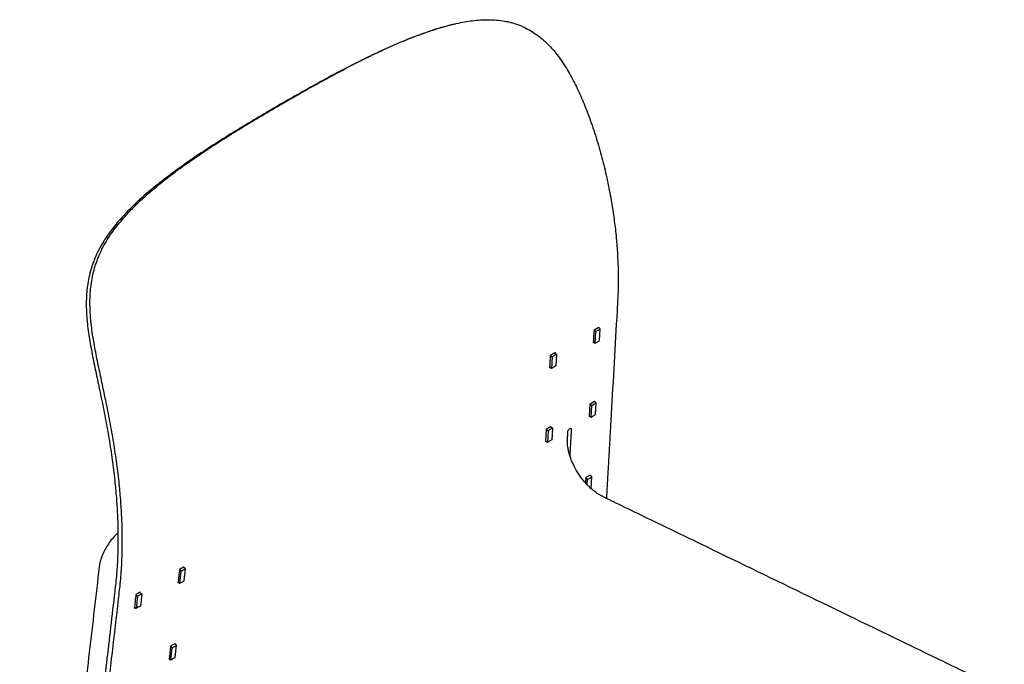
# Model space of a CAD drawing. Header units: millimetres. Extents: x -1830 to 1830, y -501 to 501.
# Tile 2 of 5: x -1824 to -1186, y 84 to 501. Entities that reach past the tile are written whole.
import ezdxf

# ---------------------------------------------------------------- set-up
doc = ezdxf.new("R2010")
doc.units = ezdxf.units.MM
doc.layers.add('Défaut', color=7, linetype='Continuous', true_color=0x000000)

msp = doc.modelspace()

# ---------------------------------------------------------------- linework, layer by layer
at = {"layer": 'Défaut', "lineweight": -3}
for points in [[(-1652.3, 448.23), (-1655.13, 446.6), (-1657.96, 444.96)], [(-1452.34, 292.61), (-1451.29, 291.88), (-1450.86, 299.48), (-1449.44, 300.35), (-1448.02, 301.22), (-1449.32, 302.11)], [(-1451.29, 291.88), (-1449.87, 292.75), (-1448.45, 293.62), (-1448.02, 301.22)], [(-1480.21, 283.86), (-1479.16, 283.14), (-1479.59, 275.54), (-1480.64, 276.27)], [(-1476.32, 284.88), (-1476.75, 277.28), (-1478.17, 276.41), (-1479.59, 275.54)], [(-1477.62, 285.77), (-1476.32, 284.88), (-1477.74, 284.01), (-1479.16, 283.14)], [(-1454.81, 244.59), (-1455.08, 244.44), (-1454.61, 252.79), (-1451.78, 254.42), (-1451.8, 254.1)], [(-1455.06, 244.76), (-1454.01, 244.04), (-1453.58, 251.63), (-1452.16, 252.5), (-1450.74, 253.37), (-1452.05, 254.27)], [(-1454.01, 244.04), (-1452.59, 244.91), (-1451.18, 245.78), (-1450.74, 253.37)], [(-1483.11, 228.25), (-1483.38, 228.1), (-1482.91, 236.45), (-1480.08, 238.08), (-1480.1, 237.76)], [(-1482.93, 236.02), (-1481.88, 235.29), (-1482.31, 227.7), (-1483.36, 228.42)], [(-1479.04, 237.03), (-1479.48, 229.44), (-1480.89, 228.57), (-1482.31, 227.7)], [(-1480.35, 237.93), (-1479.04, 237.03), (-1480.46, 236.16), (-1481.88, 235.29)], [(-1454.52, 206.25), (-1454.5, 206.58), (-1457.33, 204.95), (-1457.53, 201.4)], [(-1456.5, 200.3), (-1456.3, 203.79), (-1454.88, 204.66), (-1453.47, 205.53), (-1454.77, 206.42)], [(-1453.98, 197.88), (-1453.9, 197.93), (-1453.47, 205.53)], [(-1721.53, 137.29), (-1720.48, 136.57), (-1719.56, 144.44), (-1718.15, 145.2), (-1716.75, 145.97), (-1718.13, 146.92)], [(-1720.48, 136.57), (-1719.07, 137.33), (-1717.66, 138.09), (-1716.75, 145.97)], [(-1748.92, 128.83), (-1747.86, 128.1), (-1748.78, 120.23), (-1749.83, 120.95)], [(-1745.05, 129.63), (-1745.96, 121.75), (-1747.37, 120.99), (-1748.78, 120.23)], [(-1746.43, 130.58), (-1745.05, 129.63), (-1746.45, 128.86), (-1747.86, 128.1)], [(-1723.57, 97.09), (-1723.52, 97.54), (-1726.35, 95.9), (-1727.35, 87.24), (-1726.97, 87.46)], [(-1727.3, 87.69), (-1726.25, 86.96), (-1725.33, 94.84), (-1723.92, 95.6), (-1722.51, 96.36), (-1723.9, 97.32)], [(-1726.25, 86.96), (-1724.84, 87.73), (-1723.43, 88.49), (-1722.51, 96.36)]]:
    msp.add_lwpolyline(points, dxfattribs=at)
for points, degree, knots in [([(-1584.85, 483.55), (-1584.17, 483.86), (-1583.49, 484.17), (-1578.17, 486.52), (-1573.5, 488.49), (-1564.06, 492.15), (-1559.3, 493.85), (-1552.05, 496.12), (-1549.62, 496.83), (-1544.72, 498.12), (-1542.25, 498.72), (-1539.75, 499.23)], 3, [1091.075008, 1091.075008, 1091.075008, 1091.075008, 1093.825423, 1093.825423, 1112.476089, 1112.476089, 1131.126756, 1131.126756, 1140.452089, 1140.452089, 1149.777423, 1149.777423, 1149.777423, 1149.777423]), ([(-1541.92, 498.39), (-1544.41, 497.86), (-1546.88, 497.26), (-1551.78, 495.94), (-1554.2, 495.23), (-1561.44, 492.94), (-1566.2, 491.23), (-1575.6, 487.56), (-1580.25, 485.6), (-1584.85, 483.55)], 3, [-149.183769, -149.183769, -149.183769, -149.183769, -139.859784, -139.859784, -130.535798, -130.535798, -111.887827, -111.887827, -93.342915, -93.342915, -93.342915, -93.342915]), ([(-1539.75, 499.23), (-1538.06, 499.58), (-1536.37, 499.9), (-1532.96, 500.45), (-1531.25, 500.68), (-1526.12, 501.24), (-1522.68, 501.43), (-1515.78, 501.27), (-1512.32, 500.94), (-1507.97, 500.06), (-1507.1, 499.87), (-1505.36, 499.42), (-1504.49, 499.17), (-1501.9, 498.36), (-1500.2, 497.72), (-1498.52, 496.98)], 3, [1149.777423, 1149.777423, 1149.777423, 1149.777423, 1156.08383, 1156.08383, 1162.390237, 1162.390237, 1175.003051, 1175.003051, 1187.615866, 1187.615866, 1190.769069, 1190.769069, 1193.922273, 1193.922273, 1200.22868, 1200.22868, 1200.22868, 1200.22868]), ([(-1498.52, 496.98), (-1497, 496.31), (-1495.51, 495.57), (-1492.58, 493.91), (-1491.15, 493.01), (-1486.98, 490.08), (-1484.36, 487.85), (-1481.89, 485.38)], 3, [1200.22868, 1200.22868, 1200.22868, 1200.22868, 1205.966192, 1205.966192, 1211.703704, 1211.703704, 1223.178729, 1223.178729, 1223.178729, 1223.178729]), ([(-1586.35, 482.88), (-1590.5, 481.01), (-1594.62, 479.08), (-1603.27, 474.87), (-1607.79, 472.59), (-1616.8, 467.92), (-1621.28, 465.54), (-1634.66, 458.28), (-1643.5, 453.29), (-1652.3, 448.23)], 3, [-91.333723, -91.333723, -91.333723, -91.333723, -74.591885, -74.591885, -55.943914, -55.943914, -37.295942, -37.295942, 0, 0, 0, 0]), ([(-1650.21, 449.22), (-1641.4, 454.28), (-1632.56, 459.27), (-1619.18, 466.52), (-1614.69, 468.9), (-1605.68, 473.56), (-1601.16, 475.84), (-1592.71, 479.94), (-1588.79, 481.78), (-1584.85, 483.55)], 3, [1000.57209, 1000.57209, 1000.57209, 1000.57209, 1037.873423, 1037.873423, 1056.52409, 1056.52409, 1075.174756, 1075.174756, 1091.075008, 1091.075008, 1091.075008, 1091.075008]), ([(-1476.16, 478.88), (-1475.05, 477.46), (-1473.99, 476), (-1471.94, 473.02), (-1470.95, 471.5), (-1468.11, 466.87), (-1466.36, 463.69), (-1463.09, 457.23), (-1461.56, 453.94), (-1458.68, 447.3), (-1457.33, 443.94), (-1456.06, 440.57)], 3, [1232.626976, 1232.626976, 1232.626976, 1232.626976, 1238.444381, 1238.444381, 1244.261785, 1244.261785, 1255.896594, 1255.896594, 1267.531404, 1267.531404, 1279.166213, 1279.166213, 1279.166213, 1279.166213]), ([(-1657.96, 444.96), (-1666.74, 439.87), (-1675.48, 434.71), (-1692.79, 424.1), (-1701.36, 418.65), (-1714, 410.11), (-1718.18, 407.2), (-1724.37, 402.71), (-1726.43, 401.19), (-1730.5, 398.1), (-1732.53, 396.53), (-1738.54, 391.74), (-1742.48, 388.43), (-1748.21, 383.22), (-1750.1, 381.45), (-1753.8, 377.79), (-1755.61, 375.92), (-1757.38, 373.99)], 3, [8, 8, 8, 8, 45.296133, 45.296133, 82.592266, 82.592266, 101.240332, 101.240332, 110.564365, 110.564365, 119.888398, 119.888398, 138.536465, 138.536465, 147.860498, 147.860498, 157.184531, 157.184531, 157.184531, 157.184531]), ([(-1755.21, 374.83), (-1753.45, 376.78), (-1751.64, 378.66), (-1747.95, 382.32), (-1746.07, 384.11), (-1740.35, 389.33), (-1736.42, 392.65), (-1730.41, 397.46), (-1728.39, 399.03), (-1724.32, 402.13), (-1722.27, 403.65), (-1716.08, 408.15), (-1711.9, 411.07), (-1699.26, 419.62), (-1690.69, 425.08), (-1673.38, 435.7), (-1664.65, 440.86), (-1655.86, 445.95)], 3, [843.365974, 843.365974, 843.365974, 843.365974, 852.691356, 852.691356, 862.016738, 862.016738, 880.667503, 880.667503, 889.992885, 889.992885, 899.318267, 899.318267, 917.969032, 917.969032, 955.270561, 955.270561, 992.572089, 992.572089, 992.572089, 992.572089]), ([(-1454.5, 436.32), (-1452.95, 432), (-1451.53, 427.67), (-1448.89, 419.01), (-1447.68, 414.68), (-1445.45, 406.05), (-1444.43, 401.74), (-1442.59, 393.15), (-1441.75, 388.89), (-1441.01, 384.64)], 3, [1284.052368, 1284.052368, 1284.052368, 1284.052368, 1298.901788, 1298.901788, 1313.751207, 1313.751207, 1328.600627, 1328.600627, 1343.450046, 1343.450046, 1343.450046, 1343.450046]), ([(-1441.01, 384.64), (-1440.38, 380.98), (-1439.81, 377.35), (-1438.8, 370.13), (-1438.36, 366.55), (-1437.99, 362.99)], 3, [1343.450046, 1343.450046, 1343.450046, 1343.450046, 1356.244528, 1356.244528, 1369.039009, 1369.039009, 1369.039009, 1369.039009]), ([(-1757.38, 373.99), (-1759.77, 371.38), (-1762.07, 368.67), (-1765.35, 364.41), (-1766.41, 362.95), (-1768.46, 359.96), (-1769.45, 358.44), (-1772.27, 353.74), (-1773.97, 350.45), (-1775.79, 346.06), (-1776.14, 345.17), (-1776.81, 343.36), (-1777.13, 342.44), (-1778.03, 339.64), (-1778.55, 337.74), (-1779, 335.79)], 3, [157.184531, 157.184531, 157.184531, 157.184531, 169.760417, 169.760417, 176.04836, 176.04836, 182.336303, 182.336303, 194.912188, 194.912188, 198.05616, 198.05616, 201.200131, 201.200131, 207.488074, 207.488074, 207.488074, 207.488074]), ([(-1776.71, 336.37), (-1776.27, 338.33), (-1775.75, 340.25), (-1774.87, 343.06), (-1774.55, 343.98), (-1773.89, 345.81), (-1773.55, 346.71), (-1771.74, 351.12), (-1770.05, 354.44), (-1767.25, 359.17), (-1766.27, 360.71), (-1764.23, 363.71), (-1763.17, 365.18), (-1759.9, 369.48), (-1757.6, 372.21), (-1755.21, 374.83)], 3, [792.916962, 792.916962, 792.916962, 792.916962, 799.223088, 799.223088, 802.376152, 802.376152, 805.529215, 805.529215, 818.141468, 818.141468, 824.447594, 824.447594, 830.753721, 830.753721, 843.365974, 843.365974, 843.365974, 843.365974]), ([(-1437.99, 362.99), (-1437.79, 361), (-1437.6, 359.02), (-1437.35, 356.07), (-1437.27, 355.09), (-1437.16, 353.62), (-1437.12, 353.13), (-1437.06, 352.15), (-1437.02, 351.67), (-1436.99, 351.18)], 3, [1369.039009, 1369.039009, 1369.039009, 1369.039009, 1376.18396, 1376.18396, 1379.756436, 1379.756436, 1381.542674, 1381.542674, 1383.328912, 1383.328912, 1383.328912, 1383.328912]), ([(-1779, 335.79), (-1779.81, 332.28), (-1780.37, 328.68), (-1780.84, 323.14), (-1780.94, 321.27), (-1781.02, 317.52), (-1781.01, 315.64), (-1780.95, 313.74)], 3, [207.488074, 207.488074, 207.488074, 207.488074, 218.863307, 218.863307, 224.550923, 224.550923, 230.238539, 230.238539, 230.238539, 230.238539]), ([(-1778.55, 314.1), (-1778.62, 316.01), (-1778.65, 317.91), (-1778.58, 321.7), (-1778.49, 323.59), (-1778.04, 329.18), (-1777.5, 332.82), (-1776.71, 336.37)], 3, [769.965347, 769.965347, 769.965347, 769.965347, 775.703251, 775.703251, 781.441155, 781.441155, 792.916962, 792.916962, 792.916962, 792.916962]), ([(-1780.28, 304.44), (-1780.08, 302.53), (-1779.84, 300.62), (-1779.3, 296.83), (-1779, 294.94), (-1778.05, 289.3), (-1777.34, 285.59), (-1775.87, 278.2), (-1775.1, 274.53), (-1773.55, 267.22), (-1772.77, 263.58), (-1772.02, 259.96)], 3, [239.581099, 239.581099, 239.581099, 239.581099, 245.324837, 245.324837, 251.068575, 251.068575, 262.556051, 262.556051, 274.043528, 274.043528, 285.531004, 285.531004, 285.531004, 285.531004]), ([(-1769.39, 259.67), (-1769.78, 261.5), (-1770.17, 263.33), (-1770.95, 267.02), (-1771.35, 268.86), (-1772.53, 274.41), (-1773.31, 278.13), (-1774.82, 285.61), (-1775.55, 289.37), (-1776.52, 295.08), (-1776.83, 296.99), (-1777.38, 300.83), (-1777.63, 302.76), (-1777.85, 304.7)], 3, [713.97864, 713.97864, 713.97864, 713.97864, 719.795942, 719.795942, 725.613245, 725.613245, 737.24785, 737.24785, 748.882455, 748.882455, 754.699757, 754.699757, 760.51706, 760.51706, 760.51706, 760.51706]), ([(-1771.07, 255.42), (-1770.13, 250.83), (-1769.22, 246.27), (-1767.52, 237.2), (-1766.72, 232.69), (-1765.25, 223.75), (-1764.58, 219.3), (-1763.39, 210.48), (-1762.86, 206.09), (-1762.41, 201.74)], 3, [290.353219, 290.353219, 290.353219, 290.353219, 305.008021, 305.008021, 319.662823, 319.662823, 334.317626, 334.317626, 348.972428, 348.972428, 348.972428, 348.972428]), ([(-1759.63, 200.69), (-1760.09, 205.1), (-1760.62, 209.54), (-1761.83, 218.48), (-1762.51, 222.98), (-1763.63, 229.78), (-1764.02, 232.05), (-1764.83, 236.61), (-1765.25, 238.9), (-1766.55, 245.79), (-1767.47, 250.41), (-1768.43, 255.07)], 3, [649.695972, 649.695972, 649.695972, 649.695972, 664.545101, 664.545101, 679.39423, 679.39423, 686.818794, 686.818794, 694.243359, 694.243359, 709.092488, 709.092488, 709.092488, 709.092488]), ([(-1468.98, 234.92), (-1468.92, 235.56), (-1468.41, 236.35), (-1467.5, 236.89), (-1467.23, 236.91), (-1467.05, 236.78)], 3, [887.48687, 887.48687, 887.48687, 887.48687, 890.091935, 890.091935, 891.502732, 891.502732, 891.502732, 891.502732]), ([(-1466.84, 236.15), (-1466.99, 233.52), (-1467.14, 230.89), (-1467.47, 225.05), (-1467.8, 219.21)], 2, [-1.248055, -1.248055, -1.248055, 6.934965, 6.934965, 22.307339, 22.307339, 22.307339]), ([(-1467.83, 219.3), (-1468.11, 220.22), (-1468.35, 221.13), (-1468.75, 222.93), (-1468.91, 223.82), (-1469.28, 226.42), (-1469.36, 228.07), (-1469.28, 229.65)], 3, [868.101165, 868.101165, 868.101165, 868.101165, 871.213534, 871.213534, 874.325902, 874.325902, 880.55064, 880.55064, 880.55064, 880.55064]), ([(-1462.79, 208.38), (-1463.89, 210.15), (-1464.86, 211.94), (-1466.13, 214.69), (-1466.52, 215.61), (-1467.23, 217.46), (-1467.55, 218.38), (-1467.83, 219.3)], 3, [855.6525, 855.6525, 855.6525, 855.6525, 861.876832, 861.876832, 864.988999, 864.988999, 868.101165, 868.101165, 868.101165, 868.101165]), ([(-1455.08, 198.88), (-1455.8, 199.57), (-1456.51, 200.28), (-1457.54, 201.4), (-1457.88, 201.79), (-1458.55, 202.56), (-1458.88, 202.95), (-1460.49, 204.94), (-1461.69, 206.62), (-1462.79, 208.38)], 3, [843.212835, 843.212835, 843.212835, 843.212835, 846.322751, 846.322751, 847.877709, 847.877709, 849.432667, 849.432667, 855.6525, 855.6525, 855.6525, 855.6525]), ([(-1762.41, 201.74), (-1762.03, 197.99), (-1761.7, 194.27), (-1761.15, 186.89), (-1760.94, 183.22), (-1760.79, 179.59)], 3, [348.972428, 348.972428, 348.972428, 348.972428, 361.598835, 361.598835, 374.225241, 374.225241, 374.225241, 374.225241]), ([(-1757.97, 178.25), (-1758.13, 181.93), (-1758.34, 185.64), (-1758.9, 193.12), (-1759.23, 196.89), (-1759.63, 200.69)], 3, [624.10701, 624.10701, 624.10701, 624.10701, 636.901491, 636.901491, 649.695972, 649.695972, 649.695972, 649.695972]), ([(-1186.31, 65.01), (-1187.71, 66.16), (-1189.11, 67.22), (-1191.9, 69.11), (-1193.3, 69.93), (-1195.4, 71.06), (-1196.1, 71.42), (-1197.49, 72.13), (-1198.19, 72.47), (-1199.59, 73.16), (-1200.29, 73.49), (-1201.7, 74.17), (-1202.4, 74.51), (-1208.7, 77.55), (-1214.3, 80.26), (-1231.1, 88.39), (-1242.31, 93.81), (-1275.92, 110.08), (-1298.33, 120.94), (-1343.14, 142.65), (-1376.75, 158.93), (-1415.96, 177.89), (-1433.47, 186.34), (-1439.77, 189.38), (-1441.17, 190.06), (-1441.87, 190.4), (-1443.27, 191.08), (-1443.97, 191.42), (-1445.38, 192.13), (-1446.08, 192.49), (-1447.48, 193.25), (-1448.19, 193.65), (-1449.6, 194.51), (-1450.31, 194.97), (-1452.39, 196.47), (-1453.74, 197.62), (-1455.08, 198.88)], 3, [474.437912, 474.437912, 474.437912, 474.437912, 480.20002, 480.20002, 485.962129, 485.962129, 488.843183, 488.843183, 491.724237, 491.724237, 494.605291, 494.605291, 497.486345, 497.486345, 520.534778, 520.534778, 566.631643, 566.631643, 658.825373, 658.825373, 751.019104, 797.115969, 820.164402, 823.045456, 823.045456, 825.92651, 825.92651, 828.807564, 828.807564, 831.688618, 831.688618, 834.569673, 834.569673, 837.450727, 837.450727, 843.212835, 843.212835, 843.212835, 843.212835]), ([(-1760.79, 179.59), (-1760.7, 177.56), (-1760.63, 175.54), (-1760.56, 172.53), (-1760.53, 171.02), (-1760.51, 169.28), (-1760.5, 168.53), (-1760.5, 168.03), (-1760.5, 167.78), (-1760.5, 167.53)], 3, [374.225241, 374.225241, 374.225241, 374.225241, 381.276349, 381.276349, 384.801903, 386.56468, 387.446068, 387.446068, 388.327456, 388.327456, 388.327456, 388.327456]), ([(-1757.67, 166.04), (-1757.67, 166.54), (-1757.68, 167.04), (-1757.69, 168.05), (-1757.71, 169.57), (-1757.74, 171.09), (-1757.81, 174.15), (-1757.88, 176.19), (-1757.97, 178.25)], 3, [609.817092, 609.817092, 609.817092, 609.817092, 611.603331, 611.603331, 613.389571, 616.962051, 616.962051, 624.10701, 624.10701, 624.10701, 624.10701]), ([(-1760.5, 167.53), (-1760.45, 162.13), (-1760.55, 156.8), (-1761, 147.56), (-1761.27, 143.62), (-1761.82, 137.78), (-1762.02, 135.84), (-1762.47, 132), (-1762.69, 130.08), (-1763.81, 120.48), (-1764.7, 112.8), (-1767.38, 89.76), (-1769.17, 74.4), (-1770.96, 59.04)], 3, [388.327456, 388.327456, 388.327456, 388.327456, 407.515198, 407.515198, 422.148237, 422.148237, 429.464756, 429.464756, 436.781276, 436.781276, 466.047355, 466.047355, 524.579512, 524.579512, 524.579512, 524.579512])]:
    msp.add_open_spline(points, degree=degree, knots=knots, dxfattribs=at)
for points, degree in [([(-1481.89, 485.38), (-1479.86, 483.35), (-1477.95, 481.17), (-1476.16, 478.88)], 3), ([(-1655.86, 445.95), (-1654.45, 446.77), (-1653.04, 447.58)], 2), ([(-1653.04, 447.58), (-1651.62, 448.4), (-1650.21, 449.22)], 2), ([(-1652.21, 448.06), (-1652.24, 448.12), (-1652.27, 448.17), (-1652.3, 448.23)], 3), ([(-1456.06, 440.57), (-1455.53, 439.16), (-1455.01, 437.74), (-1454.5, 436.32)], 3), ([(-1436.99, 351.18), (-1436.67, 345.87), (-1436.48, 340.63), (-1436.44, 335.49)], 3), ([(-1436.44, 335.49), (-1436.41, 331.57), (-1436.46, 327.7), (-1436.6, 323.89)], 3), ([(-1436.6, 323.89), (-1436.67, 321.99), (-1436.76, 320.1), (-1436.86, 318.22)], 3), ([(-1780.95, 313.74), (-1780.85, 310.64), (-1780.61, 307.54), (-1780.28, 304.44)], 3), ([(-1777.85, 304.7), (-1778.19, 307.83), (-1778.44, 310.96), (-1778.55, 314.1)], 3), ([(-1437.18, 312.66), (-1438.45, 290.44), (-1439.71, 268.22), (-1440.98, 245.99)], 3), ([(-1436.86, 318.22), (-1436.97, 316.37), (-1437.07, 314.52), (-1437.18, 312.66)], 3), ([(-1452.36, 292.28), (-1452.2, 295.07), (-1452.04, 297.85), (-1451.88, 300.63)], 3), ([(-1450.86, 299.48), (-1451.38, 299.84), (-1451.91, 300.2)], 2), ([(-1451.88, 300.63), (-1450.47, 301.45), (-1449.06, 302.27)], 2), ([(-1449.06, 302.27), (-1449.06, 302.16), (-1449.07, 302.05), (-1449.07, 301.94)], 3), ([(-1452.09, 292.44), (-1452.22, 292.36), (-1452.36, 292.28)], 2), ([(-1480.66, 275.94), (-1480.5, 278.73), (-1480.34, 281.51), (-1480.18, 284.3)], 3), ([(-1480.18, 284.3), (-1478.77, 285.11), (-1477.36, 285.93)], 2), ([(-1477.6, 285.79), (-1477.6, 285.77), (-1477.6, 285.76)], 2), ([(-1477.36, 285.93), (-1477.36, 285.82), (-1477.37, 285.71), (-1477.37, 285.6)], 3), ([(-1480.39, 276.1), (-1480.53, 276.02), (-1480.66, 275.94)], 2), ([(-1772.02, 259.96), (-1771.7, 258.44), (-1771.39, 256.93), (-1771.07, 255.42)], 3), ([(-1768.43, 255.07), (-1768.75, 256.6), (-1769.07, 258.13), (-1769.39, 259.67)], 3), ([(-1453.58, 251.63), (-1454.11, 252), (-1454.63, 252.36)], 2), ([(-1440.98, 245.99), (-1442.53, 218.74), (-1444.08, 191.48)], 2), ([(-1480.32, 237.95), (-1480.32, 237.93), (-1480.32, 237.91)], 2), ([(-1467.05, 236.78), (-1466.89, 236.68), (-1466.81, 236.46), (-1466.84, 236.15)], 3), ([(-1469.28, 229.65), (-1469.13, 232.29), (-1468.98, 234.92)], 2), ([(-1456.3, 203.79), (-1456.83, 204.15), (-1457.36, 204.51)], 2), ([(-1761.25, 168.44), (-1763.23, 166.55), (-1765.09, 164.33), (-1766.7, 161.94)], 3), ([(-1760.51, 169.13), (-1760.76, 168.9), (-1761.01, 168.67), (-1761.25, 168.44)], 3), ([(-1757.98, 149.85), (-1757.72, 155.17), (-1757.62, 160.56), (-1757.67, 166.04)], 3), ([(-1766.7, 161.94), (-1768.32, 159.56), (-1769.68, 157.02), (-1770.7, 154.5)], 3), ([(-1770.7, 154.5), (-1771.71, 151.99), (-1772.37, 149.51), (-1772.62, 147.25)], 3), ([(-1772.62, 147.25), (-1798.38, -74.25), (-1824.14, -295.74)], 2), ([(-1758.82, 137.86), (-1758.45, 141.8), (-1758.17, 145.8), (-1757.98, 149.85)], 3), ([(-1717.75, 147.14), (-1719.16, 146.32), (-1720.58, 145.5)], 2), ([(-1717.8, 146.69), (-1717.78, 146.84), (-1717.77, 146.99), (-1717.75, 147.14)], 3), ([(-1720.58, 145.5), (-1720.91, 142.62), (-1721.25, 139.73), (-1721.58, 136.84)], 3), ([(-1719.56, 144.44), (-1720.09, 144.8), (-1720.62, 145.16)], 2), ([(-1759.43, 131.99), (-1759.21, 133.93), (-1759, 135.89), (-1758.82, 137.86)], 3), ([(-1721.58, 136.84), (-1721.39, 136.95), (-1721.2, 137.07)], 2), ([(-1760.1, 126.23), (-1759.88, 128.15), (-1759.66, 130.07), (-1759.43, 131.99)], 3), ([(-1748.88, 129.17), (-1749.21, 126.28), (-1749.55, 123.39), (-1749.88, 120.51)], 3), ([(-1746.05, 130.8), (-1747.46, 129.98), (-1748.88, 129.17)], 2), ([(-1746.1, 130.35), (-1746.08, 130.5), (-1746.06, 130.65), (-1746.05, 130.8)], 3), ([(-1768.14, 57.1), (-1765.46, 80.14), (-1762.78, 103.18), (-1760.1, 126.23)], 3), ([(-1749.88, 120.51), (-1749.69, 120.62), (-1749.5, 120.73)], 2), ([(-1725.33, 94.84), (-1725.86, 95.2), (-1726.39, 95.56)], 2)]:
    msp.add_open_spline(points, degree=degree, dxfattribs=at)

doc.saveas('drawing.dxf')
